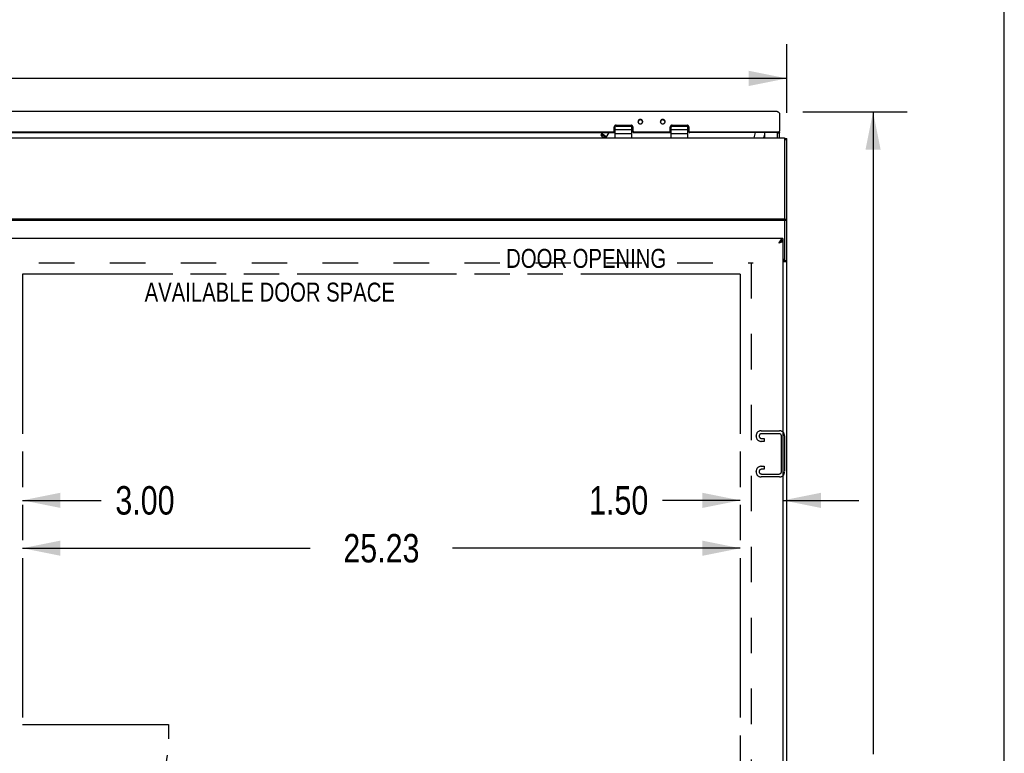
# Model space of a CAD drawing. Header units: inches. Extents: x 0 to 227, y 0 to 147.
# Tile 247 of 247: x 192 to 227, y 71 to 97. Entities that reach past the tile are written whole.
import ezdxf

# ---------------------------------------------------------------- set-up
doc = ezdxf.new("R2010")
doc.units = ezdxf.units.IN
doc.header["$LTSCALE"] = 12.466667
doc.header["$MEASUREMENT"] = 0
doc.linetypes.add('HIDDEN', pattern=[0.2, 0.1, -0.1])
doc.linetypes.add('PHANTOM', pattern=[0.8, 0.45, -0.05, 0.1, -0.05, 0.1, -0.05])
doc.layers.get('0').update_dxf_attribs({"linetype": 'CONTINUOUS'})
for name, color, linetype in [('AVAILABLE_DOOR_SPACE_REAR', 7, 'CONTINUOUS'), ('DEFAULT_2', 8, 'HIDDEN'), ('DIMENSIONS', 7, 'CONTINUOUS')]:
    doc.layers.add(name, color=color, linetype=linetype)
doc.styles.get("Standard").update_dxf_attribs({"font": 'txt', "width": 0.8})
doc.dimstyles.new('DIMSTYLE_2', dxfattribs={"dimtxt": 1, "dimasz": 1.333333, "dimexe": 0.09, "dimexo": 0.07, "dimgap": 0.0375, "dimtad": 0, "dimtih": 1, "dimtoh": 1, "dimzin": 4, "dimdsep": 46, "dimtxsty": 'Standard', "dimblk": '_FILLED', "dimblk1": '_FILLED', "dimblk2": '_FILLED', "dimcen": 0.09, "dimadec": 0, "dimazin": 0, "dimtfac": 1, "dimtofl": 0, "dimtmove": 0, "dimatfit": 3, "dimldrblk": '_FILLED', "dimfxl": 0, "dimtolj": 1, "dimtzin": 4, "dimarcsym": 0})

# ---------------------------------------------------------------- blocks, each defined once
blk = doc.blocks.new('_FILLED')
at = {"color": 0, "linetype": 'ByBlock'}
blk.add_solid([(0, 0), (-1, 0.2), (-1, -0.2)], dxfattribs=at)
blk = doc.blocks.new('*D30')
at = {"layer": 'DIMENSIONS', "color": 2, "linetype": 'Continuous'}
for p, q in [((217.385, 80.023), (214.651, 80.023)), ((218.885, 80.023), (221.552, 80.023))]:
    blk.add_line(p, q, dxfattribs=at)
at = {"layer": 'DIMENSIONS', "color": 2, "linetype": 'Continuous', "xscale": 1.3333333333, "yscale": 1.3333333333, "zscale": 1.3333333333}
blk.add_blockref('_FILLED', (217.385, 80.023), dxfattribs=at)
at = {"layer": 'DIMENSIONS', "color": 2, "linetype": 'Continuous', "xscale": 1.3333333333, "yscale": 1.3333333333, "zscale": 1.3333333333, "rotation": 180}
blk.add_blockref('_FILLED', (218.885, 80.023), dxfattribs=at)
at = {"layer": 'DIMENSIONS', "color": 2, "linetype": 'Continuous', "insert": (214.151, 80.523), "char_height": 1, "width": 3.2, "attachment_point": 3, "line_spacing_factor": 0.9}
blk.add_mtext('1.50', dxfattribs=at)
blk = doc.blocks.new('*D33')
at = {"layer": 'DIMENSIONS', "color": 2, "linetype": 'Continuous'}
for p, q in [((159.141, 93.638), (159.141, 96.052)), ((219.016, 93.638), (219.016, 96.052)), ((159.141, 94.852), (186.579, 94.852)), ((219.016, 94.852), (191.579, 94.852))]:
    blk.add_line(p, q, dxfattribs=at)
at = {"layer": 'DIMENSIONS', "color": 2, "linetype": 'Continuous', "xscale": 1.3333333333, "yscale": 1.3333333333, "zscale": 1.3333333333, "rotation": 180}
blk.add_blockref('_FILLED', (159.141, 94.852), dxfattribs=at)
at = {"layer": 'DIMENSIONS', "color": 2, "linetype": 'Continuous', "xscale": 1.3333333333, "yscale": 1.3333333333, "zscale": 1.3333333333}
blk.add_blockref('_FILLED', (219.016, 94.852), dxfattribs=at)
at = {"layer": 'DIMENSIONS', "color": 2, "linetype": 'Continuous', "insert": (189.079, 95.352), "char_height": 1, "width": 4, "attachment_point": 2, "line_spacing_factor": 0.9}
blk.add_mtext('59.88', dxfattribs=at)
blk = doc.blocks.new('*D35')
at = {"layer": 'DIMENSIONS', "color": 2, "linetype": 'Continuous'}
for p, q in [((219.582, 93.677), (223.252, 93.677)), ((222.052, 93.677), (222.052, 71.098)), ((222.052, 46.52), (222.052, 67.598)), ((219.874, 46.52), (223.252, 46.52))]:
    blk.add_line(p, q, dxfattribs=at)
at = {"layer": 'DIMENSIONS', "color": 2, "linetype": 'Continuous', "xscale": 1.3333333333, "yscale": 1.3333333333, "zscale": 1.3333333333}
for p, rotation in [((222.052, 93.677), 90), ((222.052, 46.52), 270)]:
    blk.add_blockref('_FILLED', p, dxfattribs=dict(at, rotation=rotation))
at = {"layer": 'DIMENSIONS', "color": 2, "linetype": 'Continuous', "insert": (222.052, 70.598), "char_height": 1, "width": 4, "attachment_point": 2, "line_spacing_factor": 0.9}
blk.add_mtext('47.16\\PREF.', dxfattribs=at)
blk = doc.blocks.new('*D43')
at = {"layer": 'DIMENSIONS', "color": 2, "linetype": 'Continuous'}
for p, q in [((189.151, 80.023), (186.484, 80.023)), ((192.151, 80.023), (194.914, 80.023))]:
    blk.add_line(p, q, dxfattribs=at)
at = {"layer": 'DIMENSIONS', "color": 2, "linetype": 'Continuous', "xscale": 1.3333333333, "yscale": 1.3333333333, "zscale": 1.3333333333}
blk.add_blockref('_FILLED', (189.151, 80.023), dxfattribs=at)
at = {"layer": 'DIMENSIONS', "color": 2, "linetype": 'Continuous', "xscale": 1.3333333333, "yscale": 1.3333333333, "zscale": 1.3333333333, "rotation": 180}
blk.add_blockref('_FILLED', (192.151, 80.023), dxfattribs=at)
at = {"layer": 'DIMENSIONS', "color": 2, "linetype": 'Continuous', "insert": (195.414, 80.523), "char_height": 1, "width": 3.2, "attachment_point": 1, "line_spacing_factor": 0.9}
blk.add_mtext('3.00', dxfattribs=at)
blk = doc.blocks.new('*D44')
at = {"layer": 'DIMENSIONS', "color": 2, "linetype": 'Continuous'}
for p, q in [((192.151, 78.341), (202.268, 78.341)), ((217.385, 78.341), (207.268, 78.341))]:
    blk.add_line(p, q, dxfattribs=at)
at = {"layer": 'DIMENSIONS', "color": 2, "linetype": 'Continuous', "xscale": 1.3333333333, "yscale": 1.3333333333, "zscale": 1.3333333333, "rotation": 180}
blk.add_blockref('_FILLED', (192.151, 78.341), dxfattribs=at)
at = {"layer": 'DIMENSIONS', "color": 2, "linetype": 'Continuous', "xscale": 1.3333333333, "yscale": 1.3333333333, "zscale": 1.3333333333}
blk.add_blockref('_FILLED', (217.385, 78.341), dxfattribs=at)
at = {"layer": 'DIMENSIONS', "color": 2, "linetype": 'Continuous', "insert": (204.768, 78.841), "char_height": 1, "width": 4, "attachment_point": 2, "line_spacing_factor": 0.9}
blk.add_mtext('25.23', dxfattribs=at)

msp = doc.modelspace()

# ---------------------------------------------------------------- linework, layer by layer
at = {"color": 7, "linetype": 'Continuous'}
for p, q in [((226.667, 0), (226.667, 146.667)), ((212.986, 93.124), (212.956, 93.124)), ((212.986, 92.764), (212.986, 93.165)), ((213.019, 93.205), (213.019, 93.173)), ((213.019, 93.173), (213.546, 93.173)), ((213.546, 93.205), (213.546, 93.173)), ((213.576, 92.764), (213.576, 93.166)), ((213.581, 93.124), (213.576, 93.124)), ((213.581, 92.972), (213.581, 93.141)), ((213.793, 93.323), (213.793, 93.321)), ((213.794, 93.309), (213.794, 93.322)), ((213.952, 93.321), (213.952, 93.323)), ((213.952, 93.309), (213.952, 93.322)), ((214.58, 93.323), (214.58, 93.321)), ((214.581, 93.309), (214.581, 93.322)), ((214.739, 93.321), (214.739, 93.323)), ((214.739, 93.309), (214.739, 93.322)), ((214.951, 92.972), (214.951, 93.141)), ((214.956, 93.124), (214.951, 93.124)), ((214.956, 92.764), (214.956, 93.166)), ((214.987, 93.205), (214.987, 93.173)), ((214.987, 93.173), (215.514, 93.173)), ((215.514, 93.205), (215.514, 93.173)), ((215.546, 92.764), (215.546, 93.165)), ((215.576, 93.124), (215.546, 93.124)), ((190.42, 92.947), (212.925, 92.947)), ((212.502, 92.836), (212.494, 92.865)), ((212.537, 92.947), (212.495, 92.881)), ((212.769, 92.947), (212.66, 92.775)), ((212.925, 92.978), (212.925, 92.947)), ((212.956, 93.007), (212.956, 92.975)), ((213.576, 93.049), (212.986, 93.049)), ((213.576, 92.901), (212.986, 92.901)), ((213.581, 93.003), (213.576, 93.003)), ((213.609, 92.972), (213.581, 92.972)), ((213.609, 93.007), (213.609, 92.975)), ((213.64, 92.978), (213.64, 92.947)), ((213.64, 92.947), (214.893, 92.947)), ((214.893, 92.978), (214.893, 92.947)), ((214.951, 92.972), (214.923, 92.972)), ((214.93, 93.005), (214.924, 93.01)), ((214.924, 93.007), (214.924, 92.975)), ((214.956, 93.003), (214.951, 93.003)), ((215.546, 93.049), (214.956, 93.049)), ((215.546, 92.901), (214.956, 92.901)), ((215.577, 93.007), (215.577, 92.975)), ((215.608, 92.978), (215.608, 92.947)), ((218.751, 92.947), (215.608, 92.947)), ((217.91, 92.947), (217.864, 92.764)), ((218.246, 92.764), (218.246, 92.947)), ((218.691, 92.764), (218.691, 92.947)), ((218.691, 92.94), (218.766, 92.94)), ((218.751, 92.947), (218.751, 92.978)), ((218.766, 92.96), (218.766, 92.992)), ((159.216, 92.764), (218.941, 92.764)), ((212.62, 92.764), (212.646, 92.768)), ((218.941, 92.764), (218.941, 88.449)), ((218.941, 92.741), (219.016, 92.741)), ((218.941, 92.705), (219.016, 92.705)), ((159.216, 89.922), (218.941, 89.922)), ((159.216, 89.865), (218.941, 89.865)), ((218.941, 89.91), (219.016, 89.91)), ((218.941, 89.87), (219.016, 89.87)), ((218.753, 89.084), (218.74, 89.075)), ((218.74, 89.075), (218.747, 89.079)), ((218.747, 89.079), (218.753, 89.083)), ((218.758, 89.088), (218.753, 89.084)), ((218.753, 89.083), (218.758, 89.086)), ((218.763, 89.092), (218.758, 89.088)), ((218.758, 89.086), (218.762, 89.089)), ((218.768, 89.095), (218.763, 89.092)), ((218.884, 89.14), (218.85, 89.14)), ((218.885, 89.22), (218.885, 89.145)), ((218.941, 88.449), (219.016, 88.449))]:
    msp.add_line(p, q, dxfattribs=at)
at = {"color": 3, "linetype": 'Continuous'}
for p, q in [((218.682, 93.688), (159.476, 93.688)), ((218.766, 93.62), (218.766, 92.992)), ((212.956, 93.007), (212.956, 93.148)), ((213.019, 93.205), (213.546, 93.205)), ((213.609, 93.148), (213.609, 93.007)), ((214.924, 93.007), (214.924, 93.148)), ((214.987, 93.205), (215.514, 93.205)), ((215.577, 93.148), (215.577, 93.007)), ((190.42, 92.978), (212.925, 92.978)), ((213.64, 92.978), (214.893, 92.978)), ((215.608, 92.978), (218.751, 92.978)), ((217.871, 92.764), (217.919, 92.947)), ((218.766, 92.764), (218.766, 92.96)), ((219.016, 46.558), (219.016, 92.741)), ((218.885, 89.22), (189.151, 89.22)), ((218.753, 89.094), (218.74, 89.075)), ((218.74, 89.075), (218.759, 89.081)), ((218.758, 89.102), (218.753, 89.094)), ((218.763, 89.11), (218.758, 89.102)), ((218.759, 89.081), (218.774, 89.085)), ((218.768, 89.117), (218.763, 89.11)), ((218.774, 89.085), (218.785, 89.089)), ((218.785, 89.089), (218.792, 89.091)), ((218.802, 89.095), (218.809, 89.097)), ((218.885, 89.14), (218.884, 89.14)), ((218.885, 89.14), (218.885, 50.247)), ((218.885, 88.414), (219.016, 88.414)), ((218.969, 88.422), (218.981, 88.425))]:
    msp.add_line(p, q, dxfattribs=at)
for points in [[(218.682, 93.688), (218.683, 93.688), (218.685, 93.688), (218.687, 93.687), (218.69, 93.687), (218.692, 93.687), (218.694, 93.686), (218.696, 93.685), (218.699, 93.685), (218.701, 93.684), (218.703, 93.683), (218.705, 93.682), (218.708, 93.681), (218.71, 93.679), (218.712, 93.678), (218.714, 93.677), (218.717, 93.675), (218.719, 93.673), (218.721, 93.672), (218.723, 93.67), (218.726, 93.668), (218.728, 93.666), (218.73, 93.664), (218.732, 93.662), (218.735, 93.659), (218.737, 93.657), (218.739, 93.655), (218.741, 93.652), (218.744, 93.649), (218.746, 93.647), (218.748, 93.644), (218.75, 93.641), (218.753, 93.638), (218.755, 93.636), (218.757, 93.633), (218.759, 93.63), (218.762, 93.626), (218.764, 93.623), (218.766, 93.62)], [(213.019, 93.205), (213.017, 93.205), (213.014, 93.205), (213.012, 93.205), (213.01, 93.205), (213.008, 93.204), (213.006, 93.204), (213.004, 93.204), (213.002, 93.203), (213, 93.203), (212.998, 93.202), (212.996, 93.201), (212.994, 93.201), (212.993, 93.2), (212.991, 93.199), (212.989, 93.198), (212.987, 93.197), (212.985, 93.196), (212.984, 93.195), (212.982, 93.194), (212.98, 93.193), (212.979, 93.192), (212.977, 93.191), (212.976, 93.19), (212.974, 93.188), (212.973, 93.187), (212.971, 93.186), (212.97, 93.184), (212.969, 93.183), (212.967, 93.181), (212.966, 93.18), (212.965, 93.178), (212.964, 93.177), (212.963, 93.175), (212.962, 93.173), (212.961, 93.172), (212.96, 93.17), (212.96, 93.168), (212.959, 93.166), (212.958, 93.165), (212.958, 93.163), (212.957, 93.161), (212.957, 93.159), (212.956, 93.157), (212.956, 93.155), (212.956, 93.154), (212.956, 93.152), (212.956, 93.15), (212.956, 93.148)], [(213.609, 93.148), (213.609, 93.15), (213.608, 93.152), (213.608, 93.154), (213.608, 93.155), (213.608, 93.157), (213.607, 93.159), (213.607, 93.161), (213.606, 93.163), (213.606, 93.165), (213.605, 93.166), (213.605, 93.168), (213.604, 93.17), (213.603, 93.172), (213.602, 93.173), (213.601, 93.175), (213.6, 93.177), (213.599, 93.178), (213.598, 93.18), (213.597, 93.181), (213.596, 93.183), (213.594, 93.184), (213.593, 93.186), (213.592, 93.187), (213.59, 93.188), (213.589, 93.19), (213.587, 93.191), (213.586, 93.192), (213.584, 93.193), (213.582, 93.194), (213.581, 93.195), (213.579, 93.196), (213.577, 93.197), (213.575, 93.198), (213.573, 93.199), (213.572, 93.2), (213.57, 93.201), (213.568, 93.201), (213.566, 93.202), (213.564, 93.203), (213.562, 93.203), (213.56, 93.204), (213.558, 93.204), (213.556, 93.204), (213.554, 93.205), (213.552, 93.205), (213.55, 93.205), (213.548, 93.205), (213.546, 93.205)], [(213.956, 93.332), (213.956, 93.334), (213.955, 93.337), (213.955, 93.339), (213.955, 93.341), (213.955, 93.343), (213.954, 93.346), (213.954, 93.348), (213.953, 93.35), (213.952, 93.353), (213.952, 93.355), (213.951, 93.357), (213.95, 93.359), (213.949, 93.361), (213.948, 93.363), (213.947, 93.365), (213.946, 93.368), (213.944, 93.37), (213.943, 93.372), (213.942, 93.374), (213.94, 93.375), (213.939, 93.377), (213.937, 93.379), (213.936, 93.381), (213.934, 93.383), (213.932, 93.384), (213.93, 93.386), (213.929, 93.388), (213.927, 93.389), (213.925, 93.391), (213.923, 93.392), (213.921, 93.393), (213.918, 93.395), (213.916, 93.396), (213.914, 93.397), (213.912, 93.398), (213.91, 93.399), (213.907, 93.4), (213.905, 93.401), (213.903, 93.402), (213.9, 93.403), (213.898, 93.404), (213.895, 93.404), (213.893, 93.405), (213.89, 93.405), (213.888, 93.406), (213.885, 93.406), (213.883, 93.407), (213.88, 93.407), (213.878, 93.407), (213.875, 93.407), (213.873, 93.407), (213.87, 93.407), (213.867, 93.407), (213.865, 93.407), (213.862, 93.407), (213.86, 93.406), (213.857, 93.406), (213.855, 93.405), (213.852, 93.405), (213.85, 93.404), (213.847, 93.404), (213.845, 93.403), (213.843, 93.402), (213.84, 93.401), (213.838, 93.4), (213.836, 93.399), (213.833, 93.398), (213.831, 93.397), (213.829, 93.396), (213.827, 93.395), (213.825, 93.393), (213.823, 93.392), (213.821, 93.391), (213.819, 93.389), (213.817, 93.388), (213.815, 93.386), (213.813, 93.384), (213.811, 93.383), (213.81, 93.381), (213.808, 93.379), (213.806, 93.377), (213.805, 93.375), (213.803, 93.374), (213.802, 93.372), (213.801, 93.37), (213.799, 93.368), (213.798, 93.365), (213.797, 93.363), (213.796, 93.361), (213.795, 93.359), (213.794, 93.357), (213.793, 93.355), (213.793, 93.353), (213.792, 93.35), (213.792, 93.348), (213.791, 93.346), (213.791, 93.343), (213.79, 93.341), (213.79, 93.339), (213.79, 93.337), (213.79, 93.334), (213.79, 93.332)], [(213.79, 93.332), (213.79, 93.33), (213.79, 93.327), (213.79, 93.325), (213.79, 93.323), (213.791, 93.32), (213.791, 93.318)], [(213.791, 93.318), (213.792, 93.316), (213.792, 93.314), (213.793, 93.311), (213.793, 93.309), (213.794, 93.307), (213.795, 93.305), (213.796, 93.303), (213.797, 93.301), (213.798, 93.298), (213.799, 93.296), (213.801, 93.294), (213.802, 93.292), (213.803, 93.29), (213.805, 93.288), (213.806, 93.287), (213.808, 93.285), (213.81, 93.283), (213.811, 93.281), (213.813, 93.28), (213.815, 93.278), (213.817, 93.276), (213.819, 93.275), (213.821, 93.273), (213.823, 93.272), (213.825, 93.271), (213.827, 93.269), (213.829, 93.268), (213.831, 93.267), (213.833, 93.266), (213.836, 93.265), (213.838, 93.264), (213.84, 93.263), (213.843, 93.262), (213.845, 93.261), (213.847, 93.26), (213.85, 93.26), (213.852, 93.259), (213.855, 93.258), (213.857, 93.258), (213.86, 93.258), (213.862, 93.257), (213.865, 93.257), (213.867, 93.257), (213.87, 93.257), (213.873, 93.257), (213.875, 93.257), (213.878, 93.257), (213.88, 93.257), (213.883, 93.257), (213.885, 93.258), (213.888, 93.258), (213.89, 93.258), (213.893, 93.259), (213.895, 93.26), (213.898, 93.26), (213.9, 93.261), (213.903, 93.262), (213.905, 93.263), (213.907, 93.264), (213.91, 93.265), (213.912, 93.266), (213.914, 93.267), (213.916, 93.268), (213.918, 93.269), (213.921, 93.271), (213.923, 93.272), (213.925, 93.273), (213.927, 93.275), (213.929, 93.276), (213.93, 93.278), (213.932, 93.28), (213.934, 93.281), (213.936, 93.283), (213.937, 93.285), (213.939, 93.287), (213.94, 93.288), (213.942, 93.29), (213.943, 93.292), (213.944, 93.294), (213.946, 93.296), (213.947, 93.298), (213.948, 93.301), (213.949, 93.303), (213.95, 93.305), (213.951, 93.307), (213.952, 93.309), (213.952, 93.311), (213.953, 93.314), (213.954, 93.316)], [(213.954, 93.316), (213.954, 93.318), (213.955, 93.32), (213.955, 93.323), (213.955, 93.325), (213.955, 93.327), (213.956, 93.33), (213.956, 93.332)], [(214.743, 93.332), (214.743, 93.334), (214.742, 93.337), (214.742, 93.339), (214.742, 93.341), (214.742, 93.343), (214.741, 93.346), (214.741, 93.348), (214.74, 93.35), (214.739, 93.353), (214.739, 93.355), (214.738, 93.357), (214.737, 93.359), (214.736, 93.361), (214.735, 93.363), (214.734, 93.365), (214.733, 93.368), (214.731, 93.37), (214.73, 93.372), (214.729, 93.374), (214.727, 93.375), (214.726, 93.377), (214.724, 93.379), (214.723, 93.381), (214.721, 93.383), (214.719, 93.384), (214.717, 93.386), (214.716, 93.388), (214.714, 93.389), (214.712, 93.391), (214.71, 93.392), (214.708, 93.393), (214.705, 93.395), (214.703, 93.396), (214.701, 93.397), (214.699, 93.398), (214.697, 93.399), (214.694, 93.4), (214.692, 93.401), (214.69, 93.402), (214.687, 93.403), (214.685, 93.404), (214.682, 93.404), (214.68, 93.405), (214.677, 93.405), (214.675, 93.406), (214.672, 93.406), (214.67, 93.407), (214.667, 93.407), (214.665, 93.407), (214.662, 93.407), (214.66, 93.407), (214.657, 93.407), (214.654, 93.407), (214.652, 93.407), (214.649, 93.407), (214.647, 93.406), (214.644, 93.406), (214.642, 93.405), (214.639, 93.405), (214.637, 93.404), (214.634, 93.404), (214.632, 93.403), (214.63, 93.402), (214.627, 93.401), (214.625, 93.4), (214.623, 93.399), (214.62, 93.398), (214.618, 93.397), (214.616, 93.396), (214.614, 93.395), (214.612, 93.393), (214.61, 93.392), (214.608, 93.391), (214.606, 93.389), (214.604, 93.388), (214.602, 93.386), (214.6, 93.384), (214.598, 93.383), (214.597, 93.381), (214.595, 93.379), (214.593, 93.377), (214.592, 93.375), (214.59, 93.374), (214.589, 93.372), (214.588, 93.37), (214.586, 93.368), (214.585, 93.365), (214.584, 93.363), (214.583, 93.361), (214.582, 93.359), (214.581, 93.357), (214.58, 93.355), (214.58, 93.353), (214.579, 93.35), (214.579, 93.348), (214.578, 93.346), (214.578, 93.343), (214.577, 93.341), (214.577, 93.339), (214.577, 93.337), (214.577, 93.334), (214.577, 93.332)], [(214.577, 93.332), (214.577, 93.33), (214.577, 93.327), (214.577, 93.325), (214.577, 93.323), (214.578, 93.32), (214.578, 93.318)], [(214.578, 93.318), (214.579, 93.316), (214.579, 93.314), (214.58, 93.311), (214.58, 93.309), (214.581, 93.307), (214.582, 93.305), (214.583, 93.303), (214.584, 93.301), (214.585, 93.298), (214.586, 93.296), (214.588, 93.294), (214.589, 93.292), (214.59, 93.29), (214.592, 93.288), (214.593, 93.287), (214.595, 93.285), (214.597, 93.283), (214.598, 93.281), (214.6, 93.28), (214.602, 93.278), (214.604, 93.276), (214.606, 93.275), (214.608, 93.273), (214.61, 93.272), (214.612, 93.271), (214.614, 93.269), (214.616, 93.268), (214.618, 93.267), (214.62, 93.266), (214.623, 93.265), (214.625, 93.264), (214.627, 93.263), (214.63, 93.262), (214.632, 93.261), (214.634, 93.26), (214.637, 93.26), (214.639, 93.259), (214.642, 93.258), (214.644, 93.258), (214.647, 93.258), (214.649, 93.257), (214.652, 93.257), (214.654, 93.257), (214.657, 93.257), (214.66, 93.257), (214.662, 93.257), (214.665, 93.257), (214.667, 93.257), (214.67, 93.257), (214.672, 93.258), (214.675, 93.258), (214.677, 93.258), (214.68, 93.259), (214.682, 93.26), (214.685, 93.26), (214.687, 93.261), (214.69, 93.262), (214.692, 93.263), (214.694, 93.264), (214.697, 93.265), (214.699, 93.266), (214.701, 93.267), (214.703, 93.268), (214.705, 93.269), (214.708, 93.271), (214.71, 93.272), (214.712, 93.273), (214.714, 93.275), (214.716, 93.276), (214.717, 93.278), (214.719, 93.28), (214.721, 93.281), (214.723, 93.283), (214.724, 93.285), (214.726, 93.287), (214.727, 93.288), (214.729, 93.29), (214.73, 93.292), (214.731, 93.294), (214.733, 93.296), (214.734, 93.298), (214.735, 93.301), (214.736, 93.303), (214.737, 93.305), (214.738, 93.307), (214.739, 93.309), (214.739, 93.311), (214.74, 93.314), (214.741, 93.316)], [(214.741, 93.316), (214.741, 93.318), (214.742, 93.32), (214.742, 93.323), (214.742, 93.325), (214.742, 93.327), (214.743, 93.33), (214.743, 93.332)], [(214.987, 93.205), (214.985, 93.205), (214.982, 93.205), (214.98, 93.205), (214.978, 93.205), (214.976, 93.204), (214.974, 93.204), (214.972, 93.204), (214.97, 93.203), (214.968, 93.203), (214.966, 93.202), (214.964, 93.201), (214.962, 93.201), (214.961, 93.2), (214.959, 93.199), (214.957, 93.198), (214.955, 93.197), (214.953, 93.196), (214.952, 93.195), (214.95, 93.194), (214.948, 93.193), (214.947, 93.192), (214.945, 93.191), (214.944, 93.19), (214.942, 93.188), (214.941, 93.187), (214.939, 93.186), (214.938, 93.184), (214.937, 93.183), (214.935, 93.181), (214.934, 93.18), (214.933, 93.178), (214.932, 93.177), (214.931, 93.175), (214.93, 93.173), (214.929, 93.172), (214.928, 93.17), (214.928, 93.168), (214.927, 93.166), (214.926, 93.165), (214.926, 93.163), (214.925, 93.161), (214.925, 93.159), (214.924, 93.157), (214.924, 93.155), (214.924, 93.154), (214.924, 93.152), (214.924, 93.15), (214.924, 93.148)], [(215.577, 93.148), (215.577, 93.15), (215.576, 93.152), (215.576, 93.154), (215.576, 93.155), (215.576, 93.157), (215.575, 93.159), (215.575, 93.161), (215.574, 93.163), (215.574, 93.165), (215.573, 93.166), (215.573, 93.168), (215.572, 93.17), (215.571, 93.172), (215.57, 93.173), (215.569, 93.175), (215.568, 93.177), (215.567, 93.178), (215.566, 93.18), (215.565, 93.181), (215.564, 93.183), (215.562, 93.184), (215.561, 93.186), (215.56, 93.187), (215.558, 93.188), (215.557, 93.19), (215.555, 93.191), (215.554, 93.192), (215.552, 93.193), (215.55, 93.194), (215.549, 93.195), (215.547, 93.196), (215.545, 93.197), (215.543, 93.198), (215.541, 93.199), (215.54, 93.2), (215.538, 93.201), (215.536, 93.201), (215.534, 93.202), (215.532, 93.203), (215.53, 93.203), (215.528, 93.204), (215.526, 93.204), (215.524, 93.204), (215.522, 93.205), (215.52, 93.205), (215.518, 93.205), (215.516, 93.205), (215.514, 93.205)], [(212.925, 92.978), (212.926, 92.979), (212.927, 92.979), (212.928, 92.979), (212.929, 92.979), (212.931, 92.979), (212.932, 92.979), (212.933, 92.98), (212.934, 92.98), (212.935, 92.98), (212.936, 92.981), (212.938, 92.981), (212.939, 92.982), (212.94, 92.982), (212.941, 92.983), (212.942, 92.983), (212.943, 92.984), (212.944, 92.985), (212.945, 92.985), (212.946, 92.986), (212.947, 92.987), (212.947, 92.988), (212.948, 92.988), (212.949, 92.989), (212.95, 92.99), (212.95, 92.991), (212.951, 92.992), (212.952, 92.993), (212.952, 92.994), (212.953, 92.995), (212.953, 92.996), (212.954, 92.997), (212.954, 92.998), (212.954, 92.999), (212.955, 93), (212.955, 93.001), (212.955, 93.002), (212.955, 93.003), (212.955, 93.004), (212.956, 93.005), (212.956, 93.007)], [(213.609, 93.007), (213.609, 93.005), (213.609, 93.004), (213.609, 93.003), (213.609, 93.002), (213.609, 93.001), (213.609, 93), (213.61, 92.999), (213.61, 92.998), (213.611, 92.997), (213.611, 92.996), (213.611, 92.995), (213.612, 92.994), (213.613, 92.993), (213.613, 92.992), (213.614, 92.991), (213.615, 92.99), (213.615, 92.989), (213.616, 92.988), (213.617, 92.988), (213.618, 92.987), (213.619, 92.986), (213.619, 92.985), (213.62, 92.985), (213.621, 92.984), (213.622, 92.983), (213.623, 92.983), (213.624, 92.982), (213.626, 92.982), (213.627, 92.981), (213.628, 92.981), (213.629, 92.98), (213.63, 92.98), (213.631, 92.98), (213.632, 92.979), (213.634, 92.979), (213.635, 92.979), (213.636, 92.979), (213.637, 92.979), (213.638, 92.979), (213.64, 92.978)], [(214.893, 92.978), (214.894, 92.979), (214.895, 92.979), (214.896, 92.979), (214.897, 92.979), (214.899, 92.979), (214.9, 92.979), (214.901, 92.98), (214.902, 92.98), (214.903, 92.98), (214.904, 92.981), (214.906, 92.981), (214.907, 92.982), (214.908, 92.982), (214.909, 92.983), (214.91, 92.983), (214.911, 92.984), (214.912, 92.985), (214.913, 92.985), (214.914, 92.986), (214.915, 92.987), (214.915, 92.988), (214.916, 92.988), (214.917, 92.989), (214.918, 92.99), (214.918, 92.991), (214.919, 92.992), (214.92, 92.993), (214.92, 92.994), (214.921, 92.995), (214.921, 92.996), (214.922, 92.997), (214.922, 92.998), (214.922, 92.999), (214.923, 93), (214.923, 93.001), (214.923, 93.002), (214.923, 93.003), (214.923, 93.004), (214.924, 93.005), (214.924, 93.007)], [(215.577, 93.007), (215.577, 93.005), (215.577, 93.004), (215.577, 93.003), (215.577, 93.002), (215.577, 93.001), (215.577, 93), (215.578, 92.999), (215.578, 92.998), (215.579, 92.997), (215.579, 92.996), (215.579, 92.995), (215.58, 92.994), (215.581, 92.993), (215.581, 92.992), (215.582, 92.991), (215.583, 92.99), (215.583, 92.989), (215.584, 92.988), (215.585, 92.988), (215.586, 92.987), (215.587, 92.986), (215.587, 92.985), (215.588, 92.985), (215.589, 92.984), (215.59, 92.983), (215.591, 92.983), (215.592, 92.982), (215.594, 92.982), (215.595, 92.981), (215.596, 92.981), (215.597, 92.98), (215.598, 92.98), (215.599, 92.98), (215.6, 92.979), (215.602, 92.979), (215.603, 92.979), (215.604, 92.979), (215.605, 92.979), (215.606, 92.979), (215.608, 92.978)], [(218.751, 92.978), (218.752, 92.979), (218.752, 92.979), (218.753, 92.979), (218.754, 92.979), (218.755, 92.979), (218.755, 92.979), (218.756, 92.979), (218.757, 92.979), (218.757, 92.98), (218.758, 92.98), (218.758, 92.98), (218.759, 92.981), (218.76, 92.981), (218.76, 92.981), (218.761, 92.982), (218.761, 92.982), (218.762, 92.982), (218.762, 92.983), (218.763, 92.983), (218.763, 92.984), (218.763, 92.984), (218.764, 92.985), (218.764, 92.985), (218.765, 92.986), (218.765, 92.987), (218.765, 92.987), (218.765, 92.988), (218.766, 92.988), (218.766, 92.989), (218.766, 92.99), (218.766, 92.99), (218.766, 92.991), (218.766, 92.991), (218.766, 92.992)], [(218.788, 89.146), (218.785, 89.143), (218.783, 89.139), (218.78, 89.136), (218.778, 89.132), (218.775, 89.129), (218.773, 89.125), (218.768, 89.117)], [(218.885, 89.22), (218.883, 89.22), (218.88, 89.22), (218.878, 89.219), (218.875, 89.219), (218.873, 89.219), (218.87, 89.218), (218.868, 89.217), (218.865, 89.216), (218.863, 89.216), (218.86, 89.215), (218.858, 89.213), (218.855, 89.212), (218.853, 89.211), (218.85, 89.21), (218.848, 89.208), (218.845, 89.206), (218.843, 89.205), (218.84, 89.203), (218.838, 89.201), (218.835, 89.199), (218.833, 89.197), (218.83, 89.195), (218.828, 89.193), (218.825, 89.19), (218.823, 89.188), (218.82, 89.185), (218.818, 89.183), (218.815, 89.18), (218.813, 89.177), (218.81, 89.175), (218.808, 89.172), (218.805, 89.169), (218.803, 89.166), (218.8, 89.163), (218.798, 89.159), (218.795, 89.156), (218.793, 89.153), (218.79, 89.15), (218.788, 89.146)], [(218.792, 89.091), (218.795, 89.092), (218.802, 89.095)], [(218.809, 89.097), (218.812, 89.098), (218.816, 89.099), (218.819, 89.1), (218.822, 89.102), (218.825, 89.103), (218.828, 89.104), (218.831, 89.105), (218.834, 89.106), (218.837, 89.107), (218.839, 89.108), (218.842, 89.11), (218.845, 89.111), (218.847, 89.112), (218.85, 89.113), (218.852, 89.114), (218.855, 89.115), (218.857, 89.117), (218.859, 89.118), (218.861, 89.119), (218.863, 89.12), (218.865, 89.121), (218.867, 89.122), (218.869, 89.124), (218.871, 89.125), (218.872, 89.126), (218.874, 89.127), (218.875, 89.128), (218.876, 89.129), (218.878, 89.131), (218.879, 89.132), (218.88, 89.133), (218.881, 89.134), (218.882, 89.135), (218.882, 89.136), (218.883, 89.138), (218.884, 89.139), (218.884, 89.14)], [(218.945, 88.414), (218.947, 88.416), (218.95, 88.417), (218.954, 88.418), (218.957, 88.419), (218.961, 88.42), (218.965, 88.421), (218.969, 88.422)], [(218.981, 88.425), (218.984, 88.426), (218.988, 88.427), (218.991, 88.428), (218.995, 88.429), (218.997, 88.43), (219, 88.431), (219.003, 88.432), (219.005, 88.433), (219.007, 88.434), (219.009, 88.436), (219.011, 88.437), (219.012, 88.439), (219.013, 88.44), (219.014, 88.442), (219.015, 88.443), (219.016, 88.445), (219.016, 88.447), (219.016, 88.449)]]:
    msp.add_lwpolyline(points, dxfattribs=at)
at = {"color": 7, "linetype": 'Continuous'}
for points in [[(213.019, 93.173), (213.017, 93.173), (213.014, 93.173), (213.012, 93.173), (213.01, 93.173), (213.008, 93.173), (213.006, 93.172), (213.004, 93.172), (213.002, 93.171), (213, 93.171), (212.998, 93.17), (212.996, 93.17), (212.994, 93.169), (212.993, 93.168), (212.991, 93.167), (212.989, 93.167), (212.987, 93.166), (212.985, 93.165), (212.984, 93.164), (212.982, 93.163), (212.98, 93.162), (212.979, 93.16), (212.977, 93.159), (212.976, 93.158), (212.974, 93.157), (212.973, 93.155), (212.971, 93.154), (212.97, 93.152), (212.969, 93.151), (212.967, 93.15), (212.966, 93.148), (212.965, 93.146), (212.964, 93.145), (212.963, 93.143), (212.962, 93.142), (212.961, 93.14), (212.96, 93.138), (212.96, 93.136), (212.959, 93.135), (212.958, 93.133), (212.958, 93.131), (212.957, 93.129), (212.957, 93.127), (212.956, 93.126), (212.956, 93.124), (212.956, 93.122), (212.956, 93.12), (212.956, 93.118), (212.956, 93.116)], [(213.609, 93.116), (213.609, 93.118), (213.608, 93.12), (213.608, 93.122), (213.608, 93.124), (213.608, 93.126), (213.607, 93.127), (213.607, 93.129), (213.606, 93.131), (213.606, 93.133), (213.605, 93.135), (213.605, 93.136), (213.604, 93.138), (213.603, 93.14), (213.602, 93.142), (213.601, 93.143), (213.6, 93.145), (213.599, 93.146), (213.598, 93.148), (213.597, 93.15), (213.596, 93.151), (213.594, 93.152), (213.593, 93.154), (213.592, 93.155), (213.59, 93.157), (213.589, 93.158), (213.587, 93.159), (213.586, 93.16), (213.584, 93.162), (213.582, 93.163), (213.581, 93.164), (213.579, 93.165), (213.577, 93.166), (213.575, 93.167), (213.573, 93.167), (213.572, 93.168), (213.57, 93.169), (213.568, 93.17), (213.566, 93.17), (213.564, 93.171), (213.562, 93.171), (213.56, 93.172), (213.558, 93.172), (213.556, 93.173), (213.554, 93.173), (213.552, 93.173), (213.55, 93.173), (213.548, 93.173), (213.546, 93.173)], [(213.581, 93.141), (213.582, 93.146), (213.583, 93.152), (213.586, 93.157), (213.587, 93.159)], [(213.793, 93.321), (213.792, 93.319), (213.792, 93.316), (213.791, 93.316)], [(213.952, 93.322), (213.951, 93.33), (213.95, 93.338), (213.947, 93.346), (213.944, 93.353), (213.939, 93.36), (213.934, 93.367), (213.928, 93.373), (213.922, 93.378), (213.915, 93.383), (213.907, 93.387), (213.899, 93.39), (213.89, 93.392), (213.881, 93.393), (213.873, 93.394), (213.864, 93.393), (213.855, 93.392), (213.847, 93.39), (213.838, 93.387), (213.831, 93.383), (213.823, 93.378), (213.817, 93.373), (213.811, 93.367), (213.806, 93.36), (213.801, 93.353), (213.798, 93.346), (213.796, 93.338), (213.794, 93.33), (213.794, 93.322)], [(213.794, 93.322), (213.794, 93.314), (213.796, 93.306), (213.798, 93.299)], [(213.947, 93.299), (213.95, 93.306), (213.951, 93.314), (213.952, 93.322)], [(213.954, 93.316), (213.954, 93.316), (213.953, 93.319), (213.952, 93.321)], [(214.58, 93.321), (214.579, 93.319), (214.579, 93.316), (214.578, 93.316)], [(214.739, 93.322), (214.738, 93.33), (214.737, 93.338), (214.734, 93.346), (214.731, 93.353), (214.726, 93.36), (214.721, 93.367), (214.715, 93.373), (214.709, 93.378), (214.702, 93.383), (214.694, 93.387), (214.686, 93.39), (214.677, 93.392), (214.668, 93.393), (214.66, 93.394), (214.651, 93.393), (214.642, 93.392), (214.634, 93.39), (214.625, 93.387), (214.618, 93.383), (214.61, 93.378), (214.604, 93.373), (214.598, 93.367), (214.593, 93.36), (214.588, 93.353), (214.585, 93.346), (214.583, 93.338), (214.581, 93.33), (214.581, 93.322)], [(214.581, 93.322), (214.581, 93.314), (214.583, 93.306), (214.585, 93.299)], [(214.734, 93.299), (214.737, 93.306), (214.738, 93.314), (214.739, 93.322)], [(214.741, 93.316), (214.741, 93.316), (214.74, 93.319), (214.739, 93.321)], [(214.987, 93.173), (214.985, 93.173), (214.982, 93.173), (214.98, 93.173), (214.978, 93.173), (214.976, 93.173), (214.974, 93.172), (214.972, 93.172), (214.97, 93.171), (214.968, 93.171), (214.966, 93.17), (214.964, 93.17), (214.962, 93.169), (214.961, 93.168), (214.959, 93.167), (214.957, 93.167), (214.955, 93.166), (214.953, 93.165), (214.952, 93.164), (214.95, 93.163), (214.948, 93.162), (214.947, 93.16), (214.945, 93.159), (214.944, 93.158), (214.942, 93.157), (214.941, 93.155), (214.939, 93.154), (214.938, 93.152), (214.937, 93.151), (214.935, 93.15), (214.934, 93.148), (214.933, 93.146), (214.932, 93.145), (214.931, 93.143), (214.93, 93.142), (214.929, 93.14), (214.928, 93.138), (214.928, 93.136), (214.927, 93.135), (214.926, 93.133), (214.926, 93.131), (214.925, 93.129), (214.925, 93.127), (214.924, 93.126), (214.924, 93.124), (214.924, 93.122), (214.924, 93.12), (214.924, 93.118), (214.924, 93.116)], [(214.945, 93.159), (214.946, 93.157), (214.949, 93.152), (214.951, 93.146), (214.951, 93.141)], [(215.577, 93.116), (215.577, 93.118), (215.576, 93.12), (215.576, 93.122), (215.576, 93.124), (215.576, 93.126), (215.575, 93.127), (215.575, 93.129), (215.574, 93.131), (215.574, 93.133), (215.573, 93.135), (215.573, 93.136), (215.572, 93.138), (215.571, 93.14), (215.57, 93.142), (215.569, 93.143), (215.568, 93.145), (215.567, 93.146), (215.566, 93.148), (215.565, 93.15), (215.564, 93.151), (215.562, 93.152), (215.561, 93.154), (215.56, 93.155), (215.558, 93.157), (215.557, 93.158), (215.555, 93.159), (215.554, 93.16), (215.552, 93.162), (215.55, 93.163), (215.549, 93.164), (215.547, 93.165), (215.545, 93.166), (215.543, 93.167), (215.541, 93.167), (215.54, 93.168), (215.538, 93.169), (215.536, 93.17), (215.534, 93.17), (215.532, 93.171), (215.53, 93.171), (215.528, 93.172), (215.526, 93.172), (215.524, 93.173), (215.522, 93.173), (215.52, 93.173), (215.518, 93.173), (215.516, 93.173), (215.514, 93.173)], [(212.495, 92.881), (212.493, 92.877), (212.492, 92.872)], [(212.492, 92.872), (212.493, 92.867), (212.494, 92.865)], [(212.662, 92.784), (212.661, 92.789), (212.66, 92.795), (212.657, 92.801), (212.652, 92.808), (212.647, 92.815), (212.641, 92.822), (212.634, 92.829), (212.626, 92.837), (212.617, 92.844), (212.607, 92.851), (212.598, 92.858), (212.587, 92.864), (212.577, 92.869), (212.567, 92.875), (212.557, 92.879), (212.547, 92.883), (212.538, 92.885), (212.529, 92.887), (212.521, 92.888), (212.514, 92.889), (212.507, 92.888), (212.502, 92.887), (212.498, 92.884), (212.495, 92.881)], [(212.628, 92.775), (212.627, 92.779), (212.626, 92.784), (212.624, 92.788), (212.621, 92.793), (212.617, 92.799), (212.612, 92.804), (212.607, 92.809), (212.601, 92.815), (212.594, 92.82), (212.587, 92.825), (212.58, 92.83), (212.572, 92.835), (212.565, 92.839), (212.557, 92.843), (212.55, 92.846), (212.542, 92.849), (212.535, 92.851), (212.529, 92.853), (212.523, 92.853), (212.517, 92.854), (212.513, 92.853), (212.509, 92.852), (212.506, 92.85), (212.503, 92.848), (212.502, 92.845), (212.502, 92.841)], [(212.502, 92.841), (212.502, 92.838), (212.502, 92.836)], [(212.502, 92.836), (212.503, 92.833), (212.506, 92.829), (212.509, 92.823), (212.513, 92.818), (212.517, 92.813), (212.523, 92.807), (212.529, 92.802), (212.535, 92.797), (212.542, 92.791), (212.55, 92.786), (212.557, 92.782), (212.565, 92.778), (212.572, 92.774), (212.58, 92.771), (212.587, 92.768), (212.594, 92.766), (212.601, 92.764), (212.601, 92.764)], [(212.618, 92.764), (212.621, 92.765), (212.624, 92.767), (212.626, 92.769), (212.627, 92.772), (212.628, 92.775)], [(212.646, 92.768), (212.647, 92.768), (212.652, 92.77), (212.657, 92.772), (212.66, 92.775)], [(212.66, 92.775), (212.661, 92.779), (212.662, 92.784)], [(212.925, 92.947), (212.926, 92.947), (212.927, 92.947), (212.928, 92.947), (212.929, 92.947), (212.931, 92.947), (212.932, 92.948), (212.933, 92.948), (212.934, 92.948), (212.935, 92.949), (212.936, 92.949), (212.938, 92.949), (212.939, 92.95), (212.94, 92.95), (212.941, 92.951), (212.942, 92.952), (212.943, 92.952), (212.944, 92.953), (212.945, 92.954), (212.946, 92.954), (212.947, 92.955), (212.947, 92.956), (212.948, 92.957), (212.949, 92.957), (212.95, 92.958), (212.95, 92.959), (212.951, 92.96), (212.952, 92.961), (212.952, 92.962), (212.953, 92.963), (212.953, 92.964), (212.954, 92.965), (212.954, 92.966), (212.954, 92.967), (212.955, 92.968), (212.955, 92.969), (212.955, 92.97), (212.955, 92.972), (212.955, 92.973), (212.956, 92.974), (212.956, 92.975)], [(213.609, 93.01), (213.602, 93.005), (213.596, 93), (213.591, 92.995), (213.586, 92.989), (213.583, 92.984), (213.582, 92.978), (213.581, 92.972)], [(213.609, 92.975), (213.609, 92.974), (213.609, 92.973), (213.609, 92.972), (213.609, 92.97), (213.609, 92.969), (213.609, 92.968), (213.61, 92.967), (213.61, 92.966), (213.611, 92.965), (213.611, 92.964), (213.611, 92.963), (213.612, 92.962), (213.613, 92.961), (213.613, 92.96), (213.614, 92.959), (213.615, 92.958), (213.615, 92.957), (213.616, 92.957), (213.617, 92.956), (213.618, 92.955), (213.619, 92.954), (213.619, 92.954), (213.62, 92.953), (213.621, 92.952), (213.622, 92.952), (213.623, 92.951), (213.624, 92.95), (213.626, 92.95), (213.627, 92.949), (213.628, 92.949), (213.629, 92.949), (213.63, 92.948), (213.631, 92.948), (213.632, 92.948), (213.634, 92.947), (213.635, 92.947), (213.636, 92.947), (213.637, 92.947), (213.638, 92.947), (213.64, 92.947)], [(214.893, 92.947), (214.894, 92.947), (214.895, 92.947), (214.896, 92.947), (214.897, 92.947), (214.899, 92.947), (214.9, 92.948), (214.901, 92.948), (214.902, 92.948), (214.903, 92.949), (214.904, 92.949), (214.906, 92.949), (214.907, 92.95), (214.908, 92.95), (214.909, 92.951), (214.91, 92.952), (214.911, 92.952), (214.912, 92.953), (214.913, 92.954), (214.914, 92.954), (214.915, 92.955), (214.915, 92.956), (214.916, 92.957), (214.917, 92.957), (214.918, 92.958), (214.918, 92.959), (214.919, 92.96), (214.92, 92.961), (214.92, 92.962), (214.921, 92.963), (214.921, 92.964), (214.922, 92.965), (214.922, 92.966), (214.922, 92.967), (214.923, 92.968), (214.923, 92.969), (214.923, 92.97), (214.923, 92.972), (214.923, 92.973), (214.924, 92.974), (214.924, 92.975)], [(214.951, 92.972), (214.95, 92.978), (214.949, 92.984), (214.946, 92.989), (214.942, 92.995), (214.936, 93), (214.93, 93.005)], [(215.577, 92.975), (215.577, 92.974), (215.577, 92.973), (215.577, 92.972), (215.577, 92.97), (215.577, 92.969), (215.577, 92.968), (215.578, 92.967), (215.578, 92.966), (215.579, 92.965), (215.579, 92.964), (215.579, 92.963), (215.58, 92.962), (215.581, 92.961), (215.581, 92.96), (215.582, 92.959), (215.583, 92.958), (215.583, 92.957), (215.584, 92.957), (215.585, 92.956), (215.586, 92.955), (215.587, 92.954), (215.587, 92.954), (215.588, 92.953), (215.589, 92.952), (215.59, 92.952), (215.591, 92.951), (215.592, 92.95), (215.594, 92.95), (215.595, 92.949), (215.596, 92.949), (215.597, 92.949), (215.598, 92.948), (215.599, 92.948), (215.6, 92.948), (215.602, 92.947), (215.603, 92.947), (215.604, 92.947), (215.605, 92.947), (215.606, 92.947), (215.608, 92.947)], [(218.193, 92.764), (218.202, 92.776), (218.211, 92.789), (218.219, 92.802), (218.226, 92.816), (218.232, 92.831), (218.237, 92.846), (218.241, 92.861), (218.244, 92.876), (218.246, 92.891), (218.246, 92.907)], [(218.246, 92.907), (218.245, 92.923), (218.242, 92.94), (218.24, 92.947)], [(218.766, 92.96), (218.766, 92.96), (218.766, 92.959), (218.766, 92.959), (218.766, 92.958), (218.766, 92.957), (218.766, 92.957), (218.765, 92.956), (218.765, 92.955), (218.765, 92.955), (218.765, 92.954), (218.764, 92.954), (218.764, 92.953), (218.763, 92.953), (218.763, 92.952), (218.763, 92.952), (218.762, 92.951), (218.762, 92.951), (218.761, 92.95), (218.761, 92.95), (218.76, 92.95), (218.76, 92.949), (218.759, 92.949), (218.758, 92.949), (218.758, 92.948), (218.757, 92.948), (218.757, 92.948), (218.756, 92.947), (218.755, 92.947), (218.755, 92.947), (218.754, 92.947), (218.753, 92.947), (218.752, 92.947), (218.752, 92.947), (218.751, 92.947)], [(218.762, 89.089), (218.764, 89.09), (218.766, 89.092), (218.768, 89.093), (218.77, 89.095), (218.772, 89.096), (218.774, 89.097), (218.776, 89.099), (218.778, 89.1), (218.78, 89.102), (218.782, 89.103), (218.783, 89.105), (218.785, 89.106), (218.787, 89.107), (218.788, 89.109), (218.79, 89.11), (218.791, 89.112), (218.792, 89.112)], [(218.793, 89.113), (218.79, 89.111), (218.788, 89.109), (218.785, 89.108), (218.783, 89.106), (218.78, 89.104), (218.778, 89.102), (218.775, 89.101), (218.773, 89.099), (218.768, 89.095)], [(218.81, 89.123), (218.808, 89.122), (218.805, 89.12), (218.803, 89.119), (218.8, 89.117), (218.798, 89.116), (218.795, 89.114), (218.793, 89.113)], [(218.85, 89.14), (218.848, 89.139), (218.845, 89.138), (218.843, 89.138), (218.84, 89.137), (218.838, 89.136), (218.835, 89.135), (218.833, 89.134), (218.83, 89.133), (218.828, 89.132), (218.825, 89.131), (218.823, 89.129), (218.82, 89.128), (218.818, 89.127), (218.815, 89.126), (218.813, 89.124), (218.81, 89.123)], [(218.885, 89.145), (218.883, 89.145), (218.88, 89.145), (218.878, 89.145), (218.875, 89.144), (218.873, 89.144), (218.87, 89.144), (218.868, 89.144), (218.865, 89.143), (218.863, 89.143), (218.86, 89.142), (218.858, 89.142), (218.855, 89.141), (218.853, 89.141), (218.85, 89.14)], [(218.907, 88.414), (218.907, 88.416), (218.907, 88.418), (218.908, 88.419), (218.909, 88.421), (218.909, 88.422), (218.91, 88.424), (218.911, 88.425), (218.913, 88.426), (218.914, 88.428), (218.916, 88.429), (218.917, 88.43), (218.919, 88.431), (218.921, 88.432), (218.922, 88.433), (218.924, 88.434), (218.926, 88.435), (218.93, 88.437)], [(218.93, 88.437), (218.932, 88.438), (218.934, 88.439), (218.935, 88.44), (218.937, 88.441), (218.938, 88.443), (218.939, 88.444), (218.94, 88.445), (218.941, 88.446), (218.941, 88.447), (218.941, 88.449)]]:
    msp.add_lwpolyline(points, dxfattribs=at)
msp.add_arc((218.881, 88.506), 0.06, 273.8262, 360, dxfattribs=at)
at = {"layer": 'AVAILABLE_DOOR_SPACE_REAR', "color": 4, "linetype": 'PHANTOM'}
for p, q in [((192.151, 87.97), (192.151, 72.143)), ((217.385, 87.97), (192.151, 87.97)), ((217.385, 87.97), (217.385, 51.417)), ((192.151, 72.143), (197.281, 72.143)), ((197.281, 72.143), (197.281, 71.643))]:
    msp.add_line(p, q, dxfattribs=at)
msp.add_arc((192.151, 71.643), 5.13, 270, 360, dxfattribs=at)
at = {"layer": 'DEFAULT_2', "color": 8, "linetype": 'HIDDEN'}
for p, q in [((160.316, 88.371), (217.841, 88.371)), ((217.766, 88.366), (217.766, 51.02)), ((218.121, 82.47), (218.761, 82.47)), ((217.941, 82.275), (217.941, 82.29)), ((218.222, 82.095), (218.121, 82.095)), ((218.747, 82.366), (218.135, 82.366)), ((218.135, 82.199), (218.222, 82.199)), ((218.222, 82.199), (218.222, 82.095)), ((218.837, 81.039), (218.837, 82.276)), ((218.941, 82.29), (218.941, 81.025)), ((217.941, 81.025), (217.941, 81.04)), ((218.121, 81.22), (218.222, 81.22)), ((218.222, 81.116), (218.135, 81.116)), ((218.222, 81.22), (218.222, 81.116)), ((218.761, 80.845), (218.121, 80.845)), ((218.135, 80.949), (218.747, 80.949))]:
    msp.add_line(p, q, dxfattribs=at)
for centre, radius, start, end in [((218.121, 82.29), 0.18, 90, 180), ((218.761, 82.29), 0.18, 0, 90), ((218.121, 82.275), 0.18, 180, 270), ((218.135, 82.276), 0.09, 90, 180), ((218.135, 82.289), 0.09, 188.2192, 270), ((218.747, 82.276), 0.09, 0, 90), ((218.121, 81.04), 0.18, 90, 180), ((218.121, 81.025), 0.18, 180, 270), ((218.135, 81.026), 0.09, 90, 180), ((218.135, 81.039), 0.09, 188.2192, 270), ((218.747, 81.039), 0.09, 270, 360), ((218.761, 81.025), 0.18, 270, 360)]:
    msp.add_arc(centre, radius, start, end, dxfattribs=at)

# ---------------------------------------------------------------- texts
at = {"layer": 'DIMENSIONS', "color": 2, "linetype": 'Continuous', "char_height": 0.66667, "attachment_point": 2, "line_spacing_factor": 0.9}
for s, insert, width in [('DOOR OPENING', (211.967, 88.86), 6.4), ('AVAILABLE DOOR SPACE', (200.844, 87.674), 10.66667)]:
    msp.add_mtext(s, dxfattribs=dict(at, insert=insert, width=width))

# ---------------------------------------------------------------- dimensions: what is measured, and where the dimension line sits
at = {"layer": 'DIMENSIONS', "color": 2, "linetype": 'Continuous'}
for base, p1, p2, picture, middle in [((219.016091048, 94.852409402), (159.141091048, 93.568376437), (219.016091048, 93.568376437), '*D33', (189.078591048, 94.852409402)), ((218.885, 80.023), (217.385, 87.97), (218.885, 89.14), '*D30', (212.551, 80.023)), ((192.151, 80.023), (189.151, 88.142), (192.151, 72.143), '*D43', (197.014, 80.023)), ((217.385, 78.341), (192.151, 87.97), (217.385, 87.97), '*D44', (204.768, 78.341))]:
    dim = msp.add_linear_dim(base=base, p1=p1, p2=p2, dimstyle='DIMSTYLE_2', dxfattribs=at)
    dim.commit()
    dim.dimension.update_dxf_attribs({"geometry": picture, "text_midpoint": middle, "dimtype": 160})
dim = msp.add_linear_dim(base=(222.052, 46.52), p1=(219.512, 93.677), p2=(219.804, 46.52), angle=270, text='<>\\PREF.', dimstyle='DIMSTYLE_2', dxfattribs=at)
dim.commit()
dim.dimension.update_dxf_attribs({"geometry": '*D35', "text_midpoint": (222.052, 69.348), "dimtype": 160})

doc.saveas('drawing.dxf')
